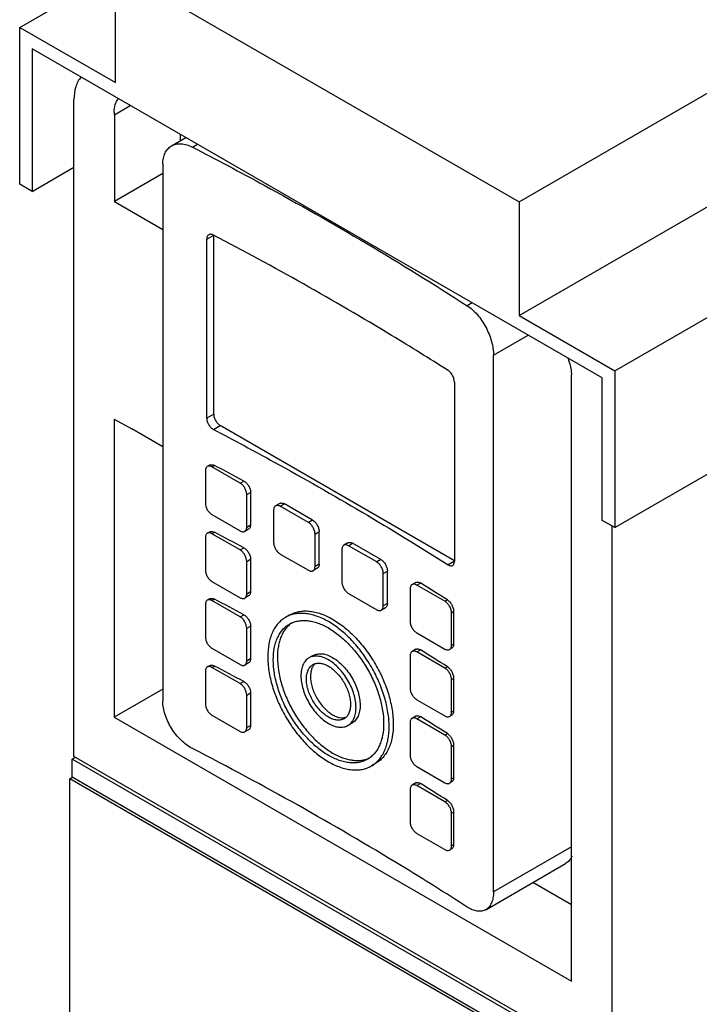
# Model space of a CAD drawing. Header units: millimetres. Extents: x 50 to 286, y 36 to 433.
# Tile 2 of 4: x 50 to 166, y 180 to 348. Entities that reach past the tile are written whole.
import ezdxf

# ---------------------------------------------------------------- set-up
doc = ezdxf.new("R2010")
doc.units = ezdxf.units.MM
doc.header["$LTSCALE"] = 30.483476
doc.layers.get('0').update_dxf_attribs({"linetype": 'CONTINUOUS'})

msp = doc.modelspace()

# ---------------------------------------------------------------- linework, layer by layer
at = {"color": 7, "linetype": 'CONTINUOUS'}
for p, q in [((135.2, 317.05), (238.79, 376.86)), ((135.2, 297.61), (238.79, 357.41)), ((49.84, 346.89), (66.19, 356.33)), ((66.19, 337.45), (66.19, 356.89)), ((66.19, 356.89), (135.2, 317.05)), ((49.84, 320.08), (49.84, 346.89)), ((49.84, 346.89), (66.19, 337.45)), ((151.55, 288.17), (255.14, 347.98)), ((51.96, 343.22), (51.96, 318.85)), ((149.43, 286.94), (51.96, 343.22)), ((59.12, 222.21), (59.12, 334.54)), ((66.02, 331.96), (68.74, 333.53)), ((66.02, 331.96), (66.02, 317.1)), ((77.33, 327.52), (77.33, 328.57)), ((75.79, 326.63), (78.24, 328.04)), ((79.38, 326.41), (80.22, 326.9)), ((74.3, 323.48), (74.3, 231.7)), ((51.96, 318.85), (59.12, 322.98)), ((74.3, 321.88), (66.02, 317.1)), ((51.96, 318.85), (49.84, 320.08)), ((151.55, 261.35), (255.14, 321.16)), ((66.02, 317.1), (74.3, 312.31)), ((135.2, 317.05), (135.2, 297.61)), ((81.8, 310.68), (83, 311.38)), ((81.8, 280.07), (81.8, 310.68)), ((83, 280.76), (83, 311.38)), ((127.18, 299.79), (126.33, 299.3)), ((135.2, 297.61), (151.55, 288.17)), ((130.83, 290.84), (136.75, 294.26)), ((130.83, 199.07), (130.83, 290.84)), ((151.55, 288.17), (151.55, 261.35)), ((124.15, 286.23), (124.15, 255.61)), ((144.15, 183.81), (144.15, 287.45)), ((149.43, 262.58), (149.43, 286.94)), ((66.01, 279.92), (66.01, 228.92)), ((66.01, 279.92), (69.01, 278.24)), ((83, 280.76), (81.8, 280.07)), ((74.3, 275.19), (69.01, 278.24)), ((82.98, 278.14), (84.13, 278.8)), ((124.15, 255.69), (84.13, 278.8)), ((81.58, 271.08), (81.58, 265.53)), ((82.29, 272.03), (81.91, 271.81)), ((82.71, 271.73), (83.13, 271.98)), ((87.52, 268.96), (82.71, 271.73)), ((87.52, 268.96), (88.14, 269.32)), ((88.65, 267), (89.31, 267.38)), ((88.65, 261.45), (88.65, 267)), ((89.31, 267.38), (89.31, 261.83)), ((93.25, 264.35), (93.25, 258.79)), ((94.29, 265.49), (93.58, 265.08)), ((94.38, 265), (95.09, 265.41)), ((99.19, 262.22), (94.38, 265)), ((99.89, 262.63), (95.09, 265.41)), ((82.71, 263.57), (87.52, 260.79)), ((88.97, 261.09), (88.32, 260.71)), ((88.65, 261.45), (89.31, 261.83)), ((99.89, 262.63), (99.19, 262.22)), ((151.55, 261.35), (149.43, 262.58)), ((151.04, 261.65), (151.04, 169.14)), ((81.58, 259.65), (81.58, 254.1)), ((82.29, 260.6), (81.91, 260.38)), ((82.71, 260.3), (83.13, 260.55)), ((87.52, 257.53), (82.71, 260.3)), ((100.32, 260.26), (101.03, 260.67)), ((100.32, 254.71), (100.32, 260.26)), ((101.03, 255.12), (101.03, 260.67)), ((87.52, 257.53), (88.14, 257.88)), ((104.92, 257.61), (104.92, 252.06)), ((105.95, 258.75), (105.25, 258.34)), ((106.05, 258.26), (106.75, 258.67)), ((110.86, 255.49), (106.05, 258.26)), ((111.56, 255.89), (106.75, 258.67)), ((88.65, 255.57), (89.31, 255.95)), ((89.31, 255.95), (89.31, 250.4)), ((94.38, 256.83), (99.19, 254.06)), ((88.65, 250.02), (88.65, 255.57)), ((100.69, 254.39), (99.99, 253.98)), ((101.03, 255.12), (100.32, 254.71)), ((111.56, 255.89), (110.86, 255.49)), ((124.15, 255.61), (123.08, 254.99)), ((111.99, 253.53), (112.69, 253.93)), ((111.99, 247.97), (111.99, 253.53)), ((112.69, 248.38), (112.69, 253.93)), ((82.71, 252.14), (87.52, 249.36)), ((116.58, 250.87), (116.58, 245.32)), ((117.56, 251.98), (116.91, 251.61)), ((117.71, 251.53), (118.33, 251.88)), ((122.52, 248.75), (117.71, 251.53)), ((88.97, 249.66), (88.32, 249.28)), ((88.65, 250.02), (89.31, 250.4)), ((106.05, 250.1), (110.86, 247.32)), ((81.58, 248.22), (81.58, 242.67)), ((82.29, 249.17), (81.91, 248.95)), ((82.71, 248.87), (83.13, 249.12)), ((87.52, 246.1), (82.71, 248.87)), ((112.36, 247.65), (111.66, 247.24)), ((112.69, 248.38), (111.99, 247.97)), ((122.52, 248.75), (122.94, 248.99)), ((87.52, 246.1), (88.14, 246.45)), ((95.99, 246.41), (95.28, 246)), ((123.65, 246.79), (124.02, 247)), ((123.65, 241.24), (123.65, 246.79)), ((124.02, 247), (124.02, 241.45)), ((88.65, 244.14), (89.31, 244.52)), ((88.65, 238.58), (88.65, 244.14)), ((89.31, 244.52), (89.31, 238.96)), ((117.71, 243.36), (122.52, 240.59)), ((123.65, 241.24), (124.02, 241.45)), ((82.71, 240.71), (87.52, 237.93)), ((99.99, 239.47), (99.29, 239.07)), ((116.58, 239.44), (116.58, 233.89)), ((117.56, 240.55), (116.91, 240.17)), ((117.71, 240.1), (118.33, 240.45)), ((122.52, 237.32), (117.71, 240.1)), ((123.7, 240.73), (123.32, 240.51)), ((82.29, 237.74), (81.91, 237.52)), ((82.71, 237.44), (83.13, 237.68)), ((87.52, 234.67), (82.71, 237.44)), ((88.97, 238.23), (88.32, 237.85)), ((88.65, 238.58), (89.31, 238.96)), ((122.52, 237.32), (122.94, 237.56)), ((81.58, 236.79), (81.58, 231.24)), ((87.52, 234.67), (88.14, 235.02)), ((123.65, 235.36), (124.02, 235.57)), ((123.65, 229.81), (123.65, 235.36)), ((124.02, 235.57), (124.02, 230.02)), ((74.3, 233.7), (66.01, 228.92)), ((88.65, 232.71), (89.31, 233.09)), ((88.65, 227.15), (88.65, 232.71)), ((89.31, 233.09), (89.31, 227.53)), ((117.71, 231.93), (122.52, 229.15)), ((82.71, 229.28), (87.52, 226.5)), ((117.56, 229.12), (116.91, 228.74)), ((117.71, 228.66), (118.33, 229.02)), ((123.7, 229.3), (123.32, 229.08)), ((123.65, 229.81), (124.02, 230.02)), ((66.01, 228.92), (144.15, 183.81)), ((88.65, 227.15), (89.31, 227.53)), ((106.65, 227.94), (105.95, 227.53)), ((116.58, 228.01), (116.58, 222.46)), ((122.52, 225.89), (117.71, 228.66)), ((88.97, 226.79), (88.32, 226.42)), ((122.52, 225.89), (122.94, 226.13)), ((123.65, 223.93), (124.02, 224.14)), ((123.65, 218.38), (123.65, 223.93)), ((124.02, 224.14), (124.02, 218.59)), ((58.8, 221.77), (59.34, 222.08)), ((58.8, 218.66), (58.8, 221.77)), ((150.72, 168.7), (58.8, 221.77)), ((151.04, 169.14), (59.12, 222.21)), ((110.66, 221), (109.95, 220.59)), ((117.71, 220.5), (122.52, 217.72)), ((58.38, 218.42), (58.8, 218.66)), ((58.39, 207.3), (58.38, 218.42)), ((150.3, 165.35), (58.38, 218.42)), ((150.72, 165.59), (58.8, 218.66)), ((117.56, 217.69), (116.91, 217.31)), ((117.71, 217.23), (118.33, 217.59)), ((122.52, 214.46), (117.71, 217.23)), ((123.7, 217.86), (123.32, 217.64)), ((123.65, 218.38), (124.02, 218.59)), ((116.58, 216.58), (116.58, 211.03)), ((122.52, 214.46), (122.94, 214.7)), ((123.65, 212.5), (124.02, 212.71)), ((123.65, 206.95), (123.65, 212.5)), ((124.02, 212.71), (124.02, 207.16)), ((117.71, 209.07), (122.52, 206.29)), ((58.39, 89.16), (58.39, 207.3)), ((123.65, 206.95), (124.02, 207.16)), ((123.7, 206.43), (123.32, 206.21)), ((144.15, 206.76), (130.83, 199.07)), ((129.52, 196.02), (143.16, 203.9)), ((144.15, 196.87), (137.57, 200.67))]:
    msp.add_line(p, q, dxfattribs=at)
for centre, radius, start, end in [((72.17, 332.38), 6.17, 180.0376, 183.8804), ((-196.08, -259.33), 600.21, 61.73623, 62.27751), ((-196.08, -270.76), 600.21, 61.73623, 62.27751), ((-161.08, -198.83), 530.3, 57.6158, 58.2037), ((-196.08, -282.2), 600.21, 61.73623, 62.27751), ((-161.08, -210.26), 530.3, 57.6158, 58.2037), ((-196.08, -293.63), 600.21, 61.73623, 62.27751), ((-161.08, -221.69), 530.3, 57.6158, 58.2037), ((-161.08, -233.12), 530.3, 57.6158, 58.2037)]:
    msp.add_arc(centre, radius, start, end, dxfattribs=at)
for points, knots in [([(60.33, 338.41), (59.91, 337.94), (59.27, 336.67), (59.12, 335.28), (59.12, 334.54)], [0, 0, 0, 0, 0.458185, 1, 1, 1, 1]), ([(66, 332.37), (66, 332.82), (66.09, 333.65), (66.47, 334.42), (66.71, 334.71)], [0, 0, 0, 0, 0.540709, 1, 1, 1, 1]), ([(74.3, 323.48), (74.3, 323.82), (74.36, 324.48), (74.64, 325.39), (75.12, 326.13), (75.56, 326.49), (75.79, 326.63)], [0, 0, 0, 0, 0.283618, 0.540575, 0.775926, 1, 1, 1, 1]), ([(75.79, 326.63), (76.03, 326.77), (76.57, 326.97), (77.47, 327.02), (78.43, 326.84), (79.06, 326.57), (79.38, 326.41)], [0, 0, 0, 0, 0.22088, 0.456347, 0.714941, 1, 1, 1, 1]), ([(79.38, 326.41), (83.48, 324.29), (99.44, 315.81), (115.02, 306.6), (126.33, 299.3)], [0, 0, 0, 0, 0.255198, 1, 1, 1, 1]), ([(82.98, 311.37), (82.91, 311.41), (82.76, 311.47), (82.54, 311.52), (82.33, 311.51), (82.2, 311.46), (82.15, 311.43)], [0, 0, 0, 0, 0.286063, 0.545259, 0.780134, 1, 1, 1, 1]), ([(82.15, 311.43), (82.09, 311.39), (81.99, 311.31), (81.88, 311.14), (81.81, 310.92), (81.8, 310.77), (81.8, 310.68)], [0, 0, 0, 0, 0.222588, 0.457337, 0.71514, 1, 1, 1, 1]), ([(123.08, 288.22), (119.88, 290.25), (106.76, 298.38), (93.29, 305.96), (82.98, 311.37)], [0, 0, 0, 0, 0.245578, 1, 1, 1, 1]), ([(126.33, 299.3), (126.64, 299.1), (127.25, 298.63), (128.4, 297.45), (129.6, 295.65), (130.41, 293.64), (130.76, 292.01), (130.83, 291.22), (130.83, 290.84)], [0, 0, 0, 0, 0.112041, 0.233978, 0.496136, 0.760534, 0.884968, 1, 1, 1, 1]), ([(143.51, 290.38), (143.61, 290.14), (143.95, 289.19), (144.15, 288.18), (144.15, 287.45)], [0, 0, 0, 0, 0.26667, 1, 1, 1, 1]), ([(124.15, 286.23), (124.15, 286.42), (124.09, 286.81), (123.86, 287.36), (123.52, 287.86), (123.23, 288.12), (123.08, 288.22)], [0, 0, 0, 0, 0.238851, 0.503153, 0.765725, 1, 1, 1, 1]), ([(81.8, 280.07), (81.8, 279.88), (81.87, 279.49), (82.13, 278.95), (82.5, 278.47), (82.82, 278.23), (82.98, 278.14)], [0, 0, 0, 0, 0.235743, 0.497, 0.759872, 1, 1, 1, 1]), ([(83, 280.76), (83, 280.57), (83.06, 280.18), (83.31, 279.63), (83.66, 279.15), (83.97, 278.89), (84.13, 278.8)], [0, 0, 0, 0, 0.237254, 0.500001, 0.762748, 1, 1, 1, 1]), ([(82.98, 278.14), (86.46, 276.31), (100.06, 269), (113.36, 261.16), (123.08, 254.99)], [0, 0, 0, 0, 0.254437, 1, 1, 1, 1]), ([(81.91, 271.81), (81.86, 271.78), (81.76, 271.7), (81.66, 271.53), (81.59, 271.32), (81.58, 271.16), (81.58, 271.08)], [0, 0, 0, 0, 0.217756, 0.450928, 0.710507, 1, 1, 1, 1]), ([(82.71, 271.73), (82.64, 271.77), (82.5, 271.84), (82.29, 271.89), (82.09, 271.89), (81.96, 271.84), (81.91, 271.81)], [0, 0, 0, 0, 0.289486, 0.549064, 0.782243, 1, 1, 1, 1]), ([(82.29, 272.03), (82.35, 272.07), (82.48, 272.11), (82.69, 272.12), (82.91, 272.08), (83.06, 272.02), (83.13, 271.98)], [0, 0, 0, 0, 0.219897, 0.454781, 0.713948, 1, 1, 1, 1]), ([(88.65, 267), (88.65, 267.18), (88.58, 267.58), (88.34, 268.12), (87.99, 268.61), (87.68, 268.87), (87.52, 268.96)], [0, 0, 0, 0, 0.237277, 0.499998, 0.762725, 1, 1, 1, 1]), ([(88.14, 269.32), (88.31, 269.23), (88.62, 268.98), (88.99, 268.5), (89.24, 267.95), (89.31, 267.56), (89.31, 267.38)], [0, 0, 0, 0, 0.239387, 0.502138, 0.763756, 1, 1, 1, 1]), ([(81.58, 265.53), (81.58, 265.34), (81.65, 264.95), (81.89, 264.4), (82.25, 263.92), (82.55, 263.66), (82.71, 263.57)], [0, 0, 0, 0, 0.237277, 0.499998, 0.762725, 1, 1, 1, 1]), ([(93.58, 265.08), (93.55, 265.06), (93.5, 265.03), (93.41, 264.94), (93.32, 264.79), (93.26, 264.58), (93.25, 264.43), (93.25, 264.35)], [0, 0, 0, 0, 0.108166, 0.218372, 0.451398, 0.710538, 1, 1, 1, 1]), ([(94.38, 265), (94.31, 265.04), (94.17, 265.1), (93.96, 265.16), (93.78, 265.15), (93.66, 265.12), (93.61, 265.09), (93.58, 265.08)], [0, 0, 0, 0, 0.289487, 0.548583, 0.781624, 0.891833, 1, 1, 1, 1]), ([(94.29, 265.49), (94.31, 265.5), (94.37, 265.53), (94.49, 265.56), (94.66, 265.57), (94.88, 265.51), (95.02, 265.45), (95.09, 265.41)], [0, 0, 0, 0, 0.108167, 0.218376, 0.451417, 0.710513, 1, 1, 1, 1]), ([(88.32, 260.71), (88.37, 260.74), (88.47, 260.83), (88.58, 261), (88.64, 261.21), (88.65, 261.37), (88.65, 261.45)], [0, 0, 0, 0, 0.217756, 0.450928, 0.710507, 1, 1, 1, 1]), ([(89.31, 261.83), (89.31, 261.75), (89.3, 261.59), (89.23, 261.38), (89.12, 261.2), (89.02, 261.12), (88.97, 261.09)], [0, 0, 0, 0, 0.286282, 0.544566, 0.778823, 1, 1, 1, 1]), ([(100.32, 260.26), (100.32, 260.35), (100.3, 260.54), (100.24, 260.82), (100.13, 261.1), (99.99, 261.38), (99.82, 261.64), (99.63, 261.87), (99.42, 262.07), (99.27, 262.18), (99.19, 262.22)], [0, 0, 0, 0, 0.114192, 0.23734, 0.366982, 0.5, 0.633017, 0.762664, 0.885798, 1, 1, 1, 1]), ([(99.89, 262.63), (99.97, 262.59), (100.13, 262.48), (100.34, 262.28), (100.53, 262.05), (100.7, 261.79), (100.84, 261.51), (100.94, 261.23), (101.01, 260.95), (101.03, 260.76), (101.03, 260.67)], [0, 0, 0, 0, 0.114202, 0.237336, 0.366983, 0.5, 0.633018, 0.76266, 0.885808, 1, 1, 1, 1]), ([(81.91, 260.38), (81.86, 260.35), (81.76, 260.27), (81.66, 260.1), (81.59, 259.89), (81.58, 259.73), (81.58, 259.65)], [0, 0, 0, 0, 0.217756, 0.450928, 0.710507, 1, 1, 1, 1]), ([(82.71, 260.3), (82.64, 260.34), (82.5, 260.41), (82.29, 260.46), (82.09, 260.46), (81.96, 260.41), (81.91, 260.38)], [0, 0, 0, 0, 0.289486, 0.549064, 0.782243, 1, 1, 1, 1]), ([(82.29, 260.6), (82.35, 260.64), (82.48, 260.68), (82.69, 260.69), (82.91, 260.65), (83.06, 260.58), (83.13, 260.55)], [0, 0, 0, 0, 0.219897, 0.454781, 0.713948, 1, 1, 1, 1]), ([(87.52, 260.79), (87.59, 260.75), (87.73, 260.69), (87.95, 260.63), (88.15, 260.64), (88.27, 260.68), (88.32, 260.71)], [0, 0, 0, 0, 0.289486, 0.549064, 0.782243, 1, 1, 1, 1]), ([(88.14, 257.88), (88.31, 257.8), (88.62, 257.55), (88.99, 257.07), (89.24, 256.52), (89.31, 256.13), (89.31, 255.95)], [0, 0, 0, 0, 0.239387, 0.502138, 0.763756, 1, 1, 1, 1]), ([(93.25, 258.79), (93.25, 258.7), (93.26, 258.52), (93.33, 258.24), (93.43, 257.95), (93.57, 257.67), (93.74, 257.41), (93.94, 257.18), (94.15, 256.99), (94.3, 256.88), (94.38, 256.83)], [0, 0, 0, 0, 0.114192, 0.23734, 0.366982, 0.5, 0.633017, 0.762664, 0.885798, 1, 1, 1, 1]), ([(105.25, 258.34), (105.22, 258.33), (105.17, 258.29), (105.08, 258.2), (104.99, 258.06), (104.93, 257.84), (104.92, 257.69), (104.92, 257.61)], [0, 0, 0, 0, 0.108164, 0.218367, 0.451374, 0.710413, 1, 1, 1, 1]), ([(106.05, 258.26), (105.98, 258.3), (105.84, 258.37), (105.62, 258.42), (105.45, 258.42), (105.33, 258.38), (105.27, 258.36), (105.25, 258.34)], [0, 0, 0, 0, 0.289586, 0.548624, 0.781632, 0.891836, 1, 1, 1, 1]), ([(105.95, 258.75), (105.98, 258.76), (106.04, 258.79), (106.16, 258.82), (106.33, 258.83), (106.54, 258.78), (106.68, 258.71), (106.75, 258.67)], [0, 0, 0, 0, 0.108164, 0.218368, 0.451376, 0.710414, 1, 1, 1, 1]), ([(88.65, 255.57), (88.65, 255.75), (88.58, 256.14), (88.34, 256.69), (87.99, 257.18), (87.68, 257.43), (87.52, 257.53)], [0, 0, 0, 0, 0.237277, 0.499998, 0.762725, 1, 1, 1, 1]), ([(99.99, 253.98), (100.01, 253.99), (100.06, 254.03), (100.15, 254.12), (100.24, 254.26), (100.31, 254.48), (100.32, 254.63), (100.32, 254.71)], [0, 0, 0, 0, 0.108166, 0.218372, 0.451398, 0.710538, 1, 1, 1, 1]), ([(101.03, 255.12), (101.03, 255.04), (101.01, 254.88), (100.95, 254.67), (100.86, 254.53), (100.77, 254.44), (100.72, 254.4), (100.69, 254.39)], [0, 0, 0, 0, 0.289462, 0.548602, 0.781628, 0.891834, 1, 1, 1, 1]), ([(111.99, 253.53), (111.99, 253.62), (111.97, 253.8), (111.9, 254.08), (111.8, 254.37), (111.66, 254.64), (111.49, 254.9), (111.3, 255.14), (111.09, 255.33), (110.93, 255.44), (110.86, 255.49)], [0, 0, 0, 0, 0.11416, 0.237328, 0.366979, 0.500001, 0.633023, 0.762674, 0.885841, 1, 1, 1, 1]), ([(111.56, 255.89), (111.64, 255.85), (111.79, 255.74), (112, 255.55), (112.2, 255.31), (112.37, 255.05), (112.51, 254.78), (112.61, 254.49), (112.68, 254.21), (112.69, 254.02), (112.69, 253.93)], [0, 0, 0, 0, 0.114159, 0.237326, 0.366977, 0.499999, 0.633021, 0.762672, 0.88584, 1, 1, 1, 1]), ([(123.08, 254.99), (123.14, 254.95), (123.28, 254.88), (123.48, 254.82), (123.67, 254.82), (123.79, 254.86), (123.84, 254.89)], [0, 0, 0, 0, 0.293407, 0.553433, 0.784645, 1, 1, 1, 1]), ([(123.84, 254.89), (123.89, 254.92), (123.98, 255), (124.08, 255.17), (124.14, 255.38), (124.15, 255.53), (124.15, 255.61)], [0, 0, 0, 0, 0.212586, 0.444044, 0.705509, 1, 1, 1, 1]), ([(81.58, 254.1), (81.58, 253.91), (81.65, 253.52), (81.89, 252.97), (82.25, 252.49), (82.55, 252.23), (82.71, 252.14)], [0, 0, 0, 0, 0.237277, 0.499998, 0.762725, 1, 1, 1, 1]), ([(99.19, 254.06), (99.26, 254.02), (99.4, 253.95), (99.61, 253.9), (99.78, 253.9), (99.91, 253.94), (99.96, 253.96), (99.99, 253.98)], [0, 0, 0, 0, 0.289487, 0.548583, 0.781624, 0.891833, 1, 1, 1, 1]), ([(104.92, 252.06), (104.92, 251.97), (104.93, 251.78), (105, 251.5), (105.1, 251.22), (105.24, 250.94), (105.41, 250.68), (105.61, 250.45), (105.82, 250.25), (105.97, 250.14), (106.05, 250.1)], [0, 0, 0, 0, 0.114192, 0.23734, 0.366982, 0.5, 0.633017, 0.762664, 0.885798, 1, 1, 1, 1]), ([(116.91, 251.61), (116.86, 251.57), (116.76, 251.49), (116.66, 251.32), (116.6, 251.11), (116.58, 250.95), (116.58, 250.87)], [0, 0, 0, 0, 0.217748, 0.450886, 0.710462, 1, 1, 1, 1]), ([(117.71, 251.53), (117.64, 251.57), (117.5, 251.63), (117.29, 251.69), (117.09, 251.68), (116.97, 251.64), (116.91, 251.61)], [0, 0, 0, 0, 0.289539, 0.549113, 0.782252, 1, 1, 1, 1]), ([(117.56, 251.98), (117.61, 252.01), (117.73, 252.05), (117.92, 252.05), (118.13, 251.99), (118.27, 251.93), (118.33, 251.88)], [0, 0, 0, 0, 0.216241, 0.448059, 0.707914, 1, 1, 1, 1]), ([(82.29, 249.17), (82.35, 249.2), (82.48, 249.25), (82.69, 249.26), (82.91, 249.22), (83.06, 249.15), (83.13, 249.11)], [0, 0, 0, 0, 0.219897, 0.454781, 0.713948, 1, 1, 1, 1]), ([(87.52, 249.36), (87.59, 249.32), (87.73, 249.26), (87.95, 249.2), (88.15, 249.21), (88.27, 249.25), (88.32, 249.28)], [0, 0, 0, 0, 0.289486, 0.549064, 0.782243, 1, 1, 1, 1]), ([(88.32, 249.28), (88.37, 249.31), (88.47, 249.4), (88.58, 249.57), (88.64, 249.78), (88.65, 249.93), (88.65, 250.02)], [0, 0, 0, 0, 0.217756, 0.450928, 0.710507, 1, 1, 1, 1]), ([(89.31, 250.4), (89.31, 250.31), (89.3, 250.16), (89.23, 249.95), (89.12, 249.77), (89.02, 249.69), (88.97, 249.66)], [0, 0, 0, 0, 0.286282, 0.544566, 0.778823, 1, 1, 1, 1]), ([(81.91, 248.95), (81.86, 248.92), (81.76, 248.84), (81.66, 248.67), (81.59, 248.45), (81.58, 248.3), (81.58, 248.22)], [0, 0, 0, 0, 0.217756, 0.450928, 0.710507, 1, 1, 1, 1]), ([(82.71, 248.87), (82.64, 248.91), (82.5, 248.98), (82.29, 249.03), (82.09, 249.03), (81.96, 248.98), (81.91, 248.95)], [0, 0, 0, 0, 0.289486, 0.549064, 0.782243, 1, 1, 1, 1]), ([(111.66, 247.24), (111.68, 247.26), (111.73, 247.29), (111.82, 247.38), (111.91, 247.53), (111.97, 247.74), (111.99, 247.89), (111.99, 247.97)], [0, 0, 0, 0, 0.108166, 0.218372, 0.451398, 0.710538, 1, 1, 1, 1]), ([(112.69, 248.38), (112.69, 248.3), (112.68, 248.15), (112.62, 247.94), (112.53, 247.79), (112.44, 247.7), (112.39, 247.67), (112.36, 247.65)], [0, 0, 0, 0, 0.289462, 0.548602, 0.781628, 0.891834, 1, 1, 1, 1]), ([(123.65, 246.79), (123.65, 246.98), (123.58, 247.37), (123.34, 247.92), (122.99, 248.4), (122.68, 248.66), (122.52, 248.75)], [0, 0, 0, 0, 0.237277, 0.499998, 0.762725, 1, 1, 1, 1]), ([(122.94, 248.99), (123.1, 248.9), (123.39, 248.63), (123.72, 248.14), (123.95, 247.58), (124.02, 247.19), (124.02, 247)], [0, 0, 0, 0, 0.234382, 0.496891, 0.761135, 1, 1, 1, 1]), ([(88.65, 244.14), (88.65, 244.32), (88.58, 244.71), (88.34, 245.26), (87.99, 245.75), (87.68, 246), (87.52, 246.1)], [0, 0, 0, 0, 0.237277, 0.499998, 0.762725, 1, 1, 1, 1]), ([(88.14, 246.45), (88.31, 246.36), (88.62, 246.12), (88.99, 245.64), (89.24, 245.09), (89.31, 244.7), (89.31, 244.52)], [0, 0, 0, 0, 0.239387, 0.502138, 0.763756, 1, 1, 1, 1]), ([(95.28, 246), (95.04, 245.86), (94.58, 245.54), (93.97, 244.94), (93.44, 244.23), (93.01, 243.41), (92.67, 242.49), (92.33, 241.12), (92.24, 240.03), (92.24, 239.29)], [0, 0, 0, 0, 0.108048, 0.218132, 0.332106, 0.451503, 0.577465, 0.710723, 1, 1, 1, 1]), ([(102.62, 245.28), (101.97, 245.65), (100.98, 246.12), (99.63, 246.51), (98.67, 246.68), (97.74, 246.71), (96.86, 246.61), (96.03, 246.38), (95.52, 246.14), (95.28, 246)], [0, 0, 0, 0, 0.289276, 0.422534, 0.548496, 0.667893, 0.781867, 0.891952, 1, 1, 1, 1]), ([(95.99, 246.41), (96.23, 246.55), (96.74, 246.79), (97.57, 247.02), (98.45, 247.12), (99.37, 247.08), (100.34, 246.92), (101.69, 246.53), (102.68, 246.06), (103.32, 245.68)], [0, 0, 0, 0, 0.108048, 0.218133, 0.332107, 0.451504, 0.577466, 0.710724, 1, 1, 1, 1]), ([(110.86, 247.32), (110.93, 247.28), (111.07, 247.21), (111.28, 247.16), (111.45, 247.17), (111.57, 247.2), (111.63, 247.23), (111.66, 247.24)], [0, 0, 0, 0, 0.289487, 0.548583, 0.781624, 0.891833, 1, 1, 1, 1]), ([(93.19, 238.74), (93.19, 239.42), (93.26, 240.41), (93.57, 241.66), (93.88, 242.49), (94.28, 243.23), (94.75, 243.88), (95.31, 244.43), (95.73, 244.72), (95.95, 244.85)], [0, 0, 0, 0, 0.289277, 0.422535, 0.548497, 0.667894, 0.781868, 0.891952, 1, 1, 1, 1]), ([(96.31, 245.04), (96.12, 244.9), (95.74, 244.59), (95.26, 244.04), (94.84, 243.4), (94.5, 242.68), (94.23, 241.89), (93.96, 240.71), (93.89, 239.78), (93.89, 239.15)], [0, 0, 0, 0, 0.107747, 0.218218, 0.332896, 0.45298, 0.579345, 0.71254, 1, 1, 1, 1]), ([(95.95, 244.85), (96.17, 244.98), (96.63, 245.19), (97.38, 245.4), (98.18, 245.49), (99.03, 245.46), (99.9, 245.31), (101.13, 244.95), (102.03, 244.53), (102.62, 244.19)], [0, 0, 0, 0, 0.108048, 0.218133, 0.332107, 0.451504, 0.577466, 0.710724, 1, 1, 1, 1]), ([(112.99, 227.31), (112.99, 228.13), (112.84, 229.83), (112.24, 232.41), (111.28, 235.02), (110, 237.56), (108.44, 239.94), (106.66, 242.08), (104.73, 243.88), (103.33, 244.87), (102.62, 245.28)], [0, 0, 0, 0, 0.114157, 0.237327, 0.366977, 0.500001, 0.633025, 0.762675, 0.885843, 1, 1, 1, 1]), ([(102.62, 244.19), (103.26, 243.82), (104.54, 242.92), (106.29, 241.28), (107.91, 239.34), (109.33, 237.17), (110.5, 234.86), (111.37, 232.49), (111.91, 230.15), (112.05, 228.6), (112.05, 227.85)], [0, 0, 0, 0, 0.114157, 0.237325, 0.366975, 0.499999, 0.633023, 0.762673, 0.885843, 1, 1, 1, 1]), ([(103.32, 245.68), (104.03, 245.27), (105.44, 244.29), (107.37, 242.49), (109.15, 240.35), (110.71, 237.97), (111.99, 235.43), (112.95, 232.82), (113.55, 230.24), (113.7, 228.54), (113.7, 227.72)], [0, 0, 0, 0, 0.114157, 0.237325, 0.366975, 0.499999, 0.633023, 0.762673, 0.885843, 1, 1, 1, 1]), ([(116.58, 245.32), (116.58, 245.14), (116.65, 244.74), (116.89, 244.19), (117.25, 243.71), (117.55, 243.45), (117.71, 243.36)], [0, 0, 0, 0, 0.237277, 0.499998, 0.762725, 1, 1, 1, 1]), ([(81.58, 242.67), (81.58, 242.48), (81.65, 242.09), (81.89, 241.54), (82.25, 241.06), (82.55, 240.8), (82.71, 240.71)], [0, 0, 0, 0, 0.237277, 0.499998, 0.762725, 1, 1, 1, 1]), ([(123.32, 240.51), (123.38, 240.54), (123.47, 240.62), (123.58, 240.79), (123.64, 241), (123.65, 241.16), (123.65, 241.24)], [0, 0, 0, 0, 0.217756, 0.450928, 0.710507, 1, 1, 1, 1]), ([(124.02, 241.45), (124.02, 241.37), (124.01, 241.22), (123.95, 241.01), (123.85, 240.84), (123.76, 240.76), (123.7, 240.73)], [0, 0, 0, 0, 0.294488, 0.556012, 0.787457, 1, 1, 1, 1]), ([(92.24, 239.29), (92.24, 238.47), (92.39, 236.76), (92.99, 234.19), (93.95, 231.58), (95.24, 229.04), (96.8, 226.65), (98.57, 224.52), (100.5, 222.71), (101.91, 221.73), (102.62, 221.32)], [0, 0, 0, 0, 0.114157, 0.237327, 0.366977, 0.500001, 0.633025, 0.762675, 0.885843, 1, 1, 1, 1]), ([(93.89, 239.15), (93.89, 238.41), (94.03, 236.85), (94.57, 234.51), (95.45, 232.14), (96.61, 229.83), (98.03, 227.66), (99.65, 225.72), (101.4, 224.08), (102.68, 223.19), (103.32, 222.81)], [0, 0, 0, 0, 0.114157, 0.237327, 0.366977, 0.500001, 0.633025, 0.762675, 0.885843, 1, 1, 1, 1]), ([(102.62, 238.74), (102.32, 238.91), (101.88, 239.12), (101.26, 239.3), (100.82, 239.37), (100.4, 239.39), (100, 239.34), (99.63, 239.24), (99.4, 239.13), (99.29, 239.07)], [0, 0, 0, 0, 0.289276, 0.422534, 0.548496, 0.667893, 0.781867, 0.891952, 1, 1, 1, 1]), ([(99.99, 239.47), (100.1, 239.54), (100.33, 239.65), (100.71, 239.75), (101.11, 239.79), (101.53, 239.78), (101.97, 239.71), (102.58, 239.53), (103.03, 239.31), (103.32, 239.14)], [0, 0, 0, 0, 0.108048, 0.218133, 0.332107, 0.451504, 0.577466, 0.710724, 1, 1, 1, 1]), ([(103.32, 239.14), (103.65, 238.96), (104.28, 238.51), (105.16, 237.69), (105.97, 236.72), (106.68, 235.64), (107.26, 234.49), (107.69, 233.3), (107.97, 232.13), (108.03, 231.36), (108.03, 230.99)], [0, 0, 0, 0, 0.114157, 0.237325, 0.366975, 0.499999, 0.633023, 0.762673, 0.885843, 1, 1, 1, 1]), ([(116.91, 240.17), (116.86, 240.14), (116.76, 240.06), (116.66, 239.89), (116.6, 239.68), (116.58, 239.52), (116.58, 239.44)], [0, 0, 0, 0, 0.217756, 0.450928, 0.710507, 1, 1, 1, 1]), ([(117.71, 240.1), (117.64, 240.14), (117.5, 240.2), (117.29, 240.25), (117.09, 240.25), (116.97, 240.2), (116.91, 240.17)], [0, 0, 0, 0, 0.289486, 0.549064, 0.782243, 1, 1, 1, 1]), ([(117.56, 240.55), (117.61, 240.58), (117.73, 240.62), (117.92, 240.62), (118.13, 240.56), (118.27, 240.49), (118.33, 240.45)], [0, 0, 0, 0, 0.216239, 0.448061, 0.707923, 1, 1, 1, 1]), ([(122.52, 240.59), (122.59, 240.54), (122.73, 240.48), (122.95, 240.43), (123.15, 240.43), (123.27, 240.48), (123.32, 240.51)], [0, 0, 0, 0, 0.289486, 0.549064, 0.782243, 1, 1, 1, 1]), ([(81.91, 237.52), (81.86, 237.49), (81.76, 237.41), (81.66, 237.23), (81.59, 237.02), (81.58, 236.87), (81.58, 236.79)], [0, 0, 0, 0, 0.217756, 0.450928, 0.710507, 1, 1, 1, 1]), ([(82.71, 237.44), (82.64, 237.48), (82.5, 237.55), (82.29, 237.6), (82.09, 237.59), (81.96, 237.55), (81.91, 237.52)], [0, 0, 0, 0, 0.289486, 0.549064, 0.782243, 1, 1, 1, 1]), ([(82.29, 237.74), (82.35, 237.77), (82.48, 237.82), (82.69, 237.83), (82.91, 237.79), (83.06, 237.72), (83.13, 237.68)], [0, 0, 0, 0, 0.219897, 0.454781, 0.713948, 1, 1, 1, 1]), ([(87.52, 237.93), (87.59, 237.89), (87.73, 237.82), (87.95, 237.77), (88.15, 237.78), (88.27, 237.82), (88.32, 237.85)], [0, 0, 0, 0, 0.289486, 0.549064, 0.782243, 1, 1, 1, 1]), ([(88.32, 237.85), (88.37, 237.88), (88.47, 237.97), (88.58, 238.14), (88.64, 238.35), (88.65, 238.5), (88.65, 238.58)], [0, 0, 0, 0, 0.217756, 0.450928, 0.710507, 1, 1, 1, 1]), ([(89.31, 238.96), (89.31, 238.88), (89.3, 238.73), (89.23, 238.51), (89.12, 238.34), (89.02, 238.26), (88.97, 238.23)], [0, 0, 0, 0, 0.286282, 0.544566, 0.778823, 1, 1, 1, 1]), ([(102.62, 222.41), (101.97, 222.78), (100.7, 223.67), (98.94, 225.32), (97.32, 227.26), (95.91, 229.42), (94.74, 231.73), (93.87, 234.11), (93.32, 236.45), (93.19, 238), (93.19, 238.74)], [0, 0, 0, 0, 0.114157, 0.237325, 0.366975, 0.499999, 0.633023, 0.762673, 0.885843, 1, 1, 1, 1]), ([(99.29, 239.07), (99.18, 239), (98.97, 238.86), (98.69, 238.58), (98.45, 238.26), (98.25, 237.89), (98.1, 237.47), (97.95, 236.85), (97.91, 236.35), (97.91, 236.02)], [0, 0, 0, 0, 0.108048, 0.218132, 0.332106, 0.451503, 0.577465, 0.710723, 1, 1, 1, 1]), ([(98.84, 235.48), (98.84, 235.75), (98.87, 236.15), (99, 236.64), (99.12, 236.98), (99.28, 237.27), (99.47, 237.53), (99.69, 237.75), (99.86, 237.87), (99.95, 237.92)], [0, 0, 0, 0, 0.289279, 0.422537, 0.548496, 0.667894, 0.781868, 0.891953, 1, 1, 1, 1]), ([(100.32, 238.08), (100.26, 238.02), (100.14, 237.9), (99.93, 237.6), (99.72, 237.16), (99.58, 236.55), (99.55, 236.11), (99.55, 235.89)], [0, 0, 0, 0, 0.108077, 0.219561, 0.456176, 0.71565, 1, 1, 1, 1]), ([(99.95, 237.92), (100.04, 237.97), (100.22, 238.06), (100.52, 238.14), (100.84, 238.18), (101.18, 238.17), (101.53, 238.11), (102.02, 237.96), (102.38, 237.79), (102.62, 237.66)], [0, 0, 0, 0, 0.108048, 0.218133, 0.332107, 0.451505, 0.577465, 0.710722, 1, 1, 1, 1]), ([(107.33, 230.58), (107.33, 230.95), (107.26, 231.73), (106.99, 232.89), (106.55, 234.08), (105.97, 235.23), (105.26, 236.31), (104.45, 237.28), (103.58, 238.1), (102.94, 238.55), (102.62, 238.74)], [0, 0, 0, 0, 0.114157, 0.237327, 0.366977, 0.500001, 0.633025, 0.762675, 0.885843, 1, 1, 1, 1]), ([(102.62, 237.66), (102.88, 237.51), (103.39, 237.15), (104.09, 236.49), (104.74, 235.72), (105.3, 234.85), (105.77, 233.92), (106.12, 232.97), (106.34, 232.04), (106.39, 231.42), (106.39, 231.12)], [0, 0, 0, 0, 0.114157, 0.237325, 0.366975, 0.499999, 0.633023, 0.762673, 0.885842, 1, 1, 1, 1]), ([(122.94, 237.56), (123.1, 237.46), (123.39, 237.2), (123.72, 236.7), (123.95, 236.15), (124.02, 235.76), (124.02, 235.57)], [0, 0, 0, 0, 0.234382, 0.496891, 0.761135, 1, 1, 1, 1]), ([(97.91, 236.02), (97.91, 235.64), (97.98, 234.87), (98.25, 233.7), (98.68, 232.52), (99.27, 231.36), (99.97, 230.28), (100.78, 229.31), (101.66, 228.49), (102.29, 228.04), (102.62, 227.86)], [0, 0, 0, 0, 0.114157, 0.237327, 0.366977, 0.500001, 0.633025, 0.762675, 0.885843, 1, 1, 1, 1]), ([(99.55, 235.89), (99.55, 235.59), (99.6, 234.97), (99.82, 234.03), (100.17, 233.08), (100.64, 232.15), (101.21, 231.29), (101.85, 230.51), (102.56, 229.85), (103.07, 229.5), (103.32, 229.35)], [0, 0, 0, 0, 0.114158, 0.237327, 0.366977, 0.500001, 0.633025, 0.762675, 0.885843, 1, 1, 1, 1]), ([(123.65, 235.36), (123.65, 235.55), (123.58, 235.94), (123.34, 236.49), (122.99, 236.97), (122.68, 237.23), (122.52, 237.32)], [0, 0, 0, 0, 0.237277, 0.499998, 0.762725, 1, 1, 1, 1]), ([(88.65, 232.71), (88.65, 232.89), (88.58, 233.28), (88.34, 233.83), (87.99, 234.32), (87.68, 234.57), (87.52, 234.67)], [0, 0, 0, 0, 0.237277, 0.499998, 0.762725, 1, 1, 1, 1]), ([(88.14, 235.02), (88.31, 234.93), (88.62, 234.69), (88.99, 234.21), (89.24, 233.66), (89.31, 233.27), (89.31, 233.09)], [0, 0, 0, 0, 0.239387, 0.502138, 0.763756, 1, 1, 1, 1]), ([(102.62, 228.94), (102.36, 229.09), (101.85, 229.45), (101.15, 230.1), (100.5, 230.88), (99.93, 231.75), (99.46, 232.67), (99.11, 233.62), (98.9, 234.56), (98.84, 235.18), (98.84, 235.48)], [0, 0, 0, 0, 0.114157, 0.237325, 0.366975, 0.499999, 0.633023, 0.762673, 0.885842, 1, 1, 1, 1]), ([(116.58, 233.89), (116.58, 233.7), (116.65, 233.31), (116.89, 232.76), (117.25, 232.28), (117.55, 232.02), (117.71, 231.93)], [0, 0, 0, 0, 0.237277, 0.499998, 0.762725, 1, 1, 1, 1]), ([(79.38, 223.58), (78.67, 223.95), (77.31, 224.98), (75.71, 226.98), (74.61, 229.27), (74.3, 230.92), (74.3, 231.7)], [0, 0, 0, 0, 0.240679, 0.503683, 0.764612, 1, 1, 1, 1]), ([(81.58, 231.24), (81.58, 231.05), (81.65, 230.66), (81.89, 230.11), (82.25, 229.62), (82.55, 229.37), (82.71, 229.28)], [0, 0, 0, 0, 0.237277, 0.499998, 0.762725, 1, 1, 1, 1]), ([(106.39, 231.12), (106.39, 230.85), (106.36, 230.45), (106.24, 229.95), (106.11, 229.62), (105.96, 229.32), (105.76, 229.06), (105.54, 228.84), (105.37, 228.72), (105.29, 228.67)], [0, 0, 0, 0, 0.289279, 0.422537, 0.548496, 0.667894, 0.781868, 0.891953, 1, 1, 1, 1]), ([(108.03, 230.99), (108.03, 230.65), (108, 230.15), (107.84, 229.53), (107.69, 229.12), (107.49, 228.74), (107.25, 228.42), (106.97, 228.15), (106.76, 228), (106.65, 227.94)], [0, 0, 0, 0, 0.289277, 0.422535, 0.548497, 0.667894, 0.781868, 0.891952, 1, 1, 1, 1]), ([(103.32, 229.35), (103.52, 229.23), (103.91, 229.04), (104.51, 228.86), (105, 228.82), (105.36, 228.85), (105.53, 228.89), (105.61, 228.92)], [0, 0, 0, 0, 0.284349, 0.543823, 0.780438, 0.891923, 1, 1, 1, 1]), ([(105.95, 227.53), (106.06, 227.59), (106.27, 227.74), (106.54, 228.01), (106.78, 228.34), (106.98, 228.71), (107.14, 229.12), (107.29, 229.75), (107.33, 230.24), (107.33, 230.58)], [0, 0, 0, 0, 0.108048, 0.218132, 0.332106, 0.451503, 0.577465, 0.710723, 1, 1, 1, 1]), ([(117.56, 229.12), (117.61, 229.15), (117.73, 229.19), (117.92, 229.19), (118.13, 229.13), (118.27, 229.06), (118.33, 229.02)], [0, 0, 0, 0, 0.216239, 0.448061, 0.707923, 1, 1, 1, 1]), ([(122.52, 229.15), (122.59, 229.11), (122.73, 229.05), (122.95, 229), (123.15, 229), (123.27, 229.04), (123.32, 229.08)], [0, 0, 0, 0, 0.289486, 0.549064, 0.782243, 1, 1, 1, 1]), ([(123.32, 229.08), (123.38, 229.11), (123.47, 229.19), (123.58, 229.36), (123.64, 229.57), (123.65, 229.73), (123.65, 229.81)], [0, 0, 0, 0, 0.217756, 0.450928, 0.710507, 1, 1, 1, 1]), ([(124.02, 230.02), (124.02, 229.94), (124.01, 229.79), (123.95, 229.58), (123.85, 229.41), (123.76, 229.33), (123.7, 229.3)], [0, 0, 0, 0, 0.294488, 0.556012, 0.787457, 1, 1, 1, 1]), ([(89.31, 227.53), (89.31, 227.45), (89.3, 227.3), (89.23, 227.08), (89.12, 226.91), (89.02, 226.83), (88.97, 226.79)], [0, 0, 0, 0, 0.286282, 0.544566, 0.778823, 1, 1, 1, 1]), ([(105.29, 228.67), (105.2, 228.62), (105.01, 228.54), (104.71, 228.45), (104.39, 228.42), (104.06, 228.43), (103.7, 228.49), (103.21, 228.63), (102.85, 228.8), (102.62, 228.94)], [0, 0, 0, 0, 0.108048, 0.218133, 0.332107, 0.451505, 0.577465, 0.710722, 1, 1, 1, 1]), ([(102.62, 227.86), (102.91, 227.69), (103.36, 227.48), (103.97, 227.3), (104.41, 227.22), (104.83, 227.21), (105.23, 227.25), (105.61, 227.36), (105.84, 227.47), (105.95, 227.53)], [0, 0, 0, 0, 0.289276, 0.422534, 0.548496, 0.667893, 0.781867, 0.891952, 1, 1, 1, 1]), ([(112.05, 227.85), (112.05, 227.18), (111.97, 226.18), (111.67, 224.94), (111.35, 224.11), (110.96, 223.36), (110.48, 222.71), (109.93, 222.17), (109.51, 221.87), (109.29, 221.75)], [0, 0, 0, 0, 0.289277, 0.422535, 0.548497, 0.667894, 0.781868, 0.891952, 1, 1, 1, 1]), ([(109.95, 220.59), (110.19, 220.73), (110.66, 221.05), (111.27, 221.66), (111.79, 222.37), (112.23, 223.19), (112.57, 224.1), (112.9, 225.47), (112.99, 226.56), (112.99, 227.31)], [0, 0, 0, 0, 0.108048, 0.218132, 0.332106, 0.451503, 0.577465, 0.710723, 1, 1, 1, 1]), ([(113.7, 227.72), (113.7, 226.97), (113.61, 225.88), (113.28, 224.51), (112.93, 223.6), (112.5, 222.78), (111.97, 222.06), (111.36, 221.46), (110.9, 221.14), (110.66, 221)], [0, 0, 0, 0, 0.289277, 0.422535, 0.548497, 0.667894, 0.781868, 0.891952, 1, 1, 1, 1]), ([(116.91, 228.74), (116.86, 228.71), (116.76, 228.63), (116.66, 228.46), (116.6, 228.25), (116.58, 228.09), (116.58, 228.01)], [0, 0, 0, 0, 0.217756, 0.450928, 0.710507, 1, 1, 1, 1]), ([(117.71, 228.66), (117.64, 228.7), (117.5, 228.77), (117.29, 228.82), (117.09, 228.82), (116.97, 228.77), (116.91, 228.74)], [0, 0, 0, 0, 0.289486, 0.549064, 0.782243, 1, 1, 1, 1]), ([(87.52, 226.5), (87.59, 226.46), (87.73, 226.39), (87.95, 226.34), (88.15, 226.35), (88.27, 226.39), (88.32, 226.42)], [0, 0, 0, 0, 0.289486, 0.549064, 0.782243, 1, 1, 1, 1]), ([(88.32, 226.42), (88.37, 226.45), (88.47, 226.53), (88.58, 226.71), (88.64, 226.92), (88.65, 227.07), (88.65, 227.15)], [0, 0, 0, 0, 0.217756, 0.450928, 0.710507, 1, 1, 1, 1]), ([(123.65, 223.93), (123.65, 224.11), (123.58, 224.51), (123.34, 225.05), (122.99, 225.54), (122.68, 225.8), (122.52, 225.89)], [0, 0, 0, 0, 0.237277, 0.499998, 0.762725, 1, 1, 1, 1]), ([(122.94, 226.13), (123.1, 226.03), (123.39, 225.77), (123.72, 225.27), (123.95, 224.72), (124.02, 224.33), (124.02, 224.14)], [0, 0, 0, 0, 0.234382, 0.496891, 0.761135, 1, 1, 1, 1]), ([(126.33, 196.47), (122.61, 198.87), (107.3, 208.47), (91.51, 217.31), (79.38, 223.58)], [0, 0, 0, 0, 0.244823, 1, 1, 1, 1]), ([(109.29, 221.75), (109.07, 221.62), (108.6, 221.4), (107.85, 221.19), (107.05, 221.11), (106.21, 221.13), (105.33, 221.28), (104.1, 221.64), (103.2, 222.07), (102.62, 222.41)], [0, 0, 0, 0, 0.108048, 0.218133, 0.332107, 0.451504, 0.577466, 0.710724, 1, 1, 1, 1]), ([(103.32, 222.81), (103.87, 222.5), (104.71, 222.09), (105.86, 221.74), (106.68, 221.57), (107.48, 221.51), (108.24, 221.55), (108.96, 221.7), (109.41, 221.87), (109.63, 221.97)], [0, 0, 0, 0, 0.287459, 0.420654, 0.547018, 0.667103, 0.781782, 0.892253, 1, 1, 1, 1]), ([(116.58, 222.46), (116.58, 222.27), (116.65, 221.88), (116.89, 221.33), (117.25, 220.85), (117.55, 220.59), (117.71, 220.5)], [0, 0, 0, 0, 0.237277, 0.499998, 0.762725, 1, 1, 1, 1]), ([(102.62, 221.32), (103.26, 220.95), (104.25, 220.48), (105.61, 220.08), (106.57, 219.92), (107.49, 219.89), (108.38, 219.99), (109.2, 220.21), (109.71, 220.45), (109.95, 220.59)], [0, 0, 0, 0, 0.289276, 0.422534, 0.548496, 0.667893, 0.781867, 0.891952, 1, 1, 1, 1]), ([(116.91, 217.31), (116.86, 217.28), (116.76, 217.2), (116.66, 217.03), (116.6, 216.82), (116.58, 216.66), (116.58, 216.58)], [0, 0, 0, 0, 0.217756, 0.450928, 0.710507, 1, 1, 1, 1]), ([(117.71, 217.23), (117.64, 217.27), (117.5, 217.34), (117.29, 217.39), (117.09, 217.39), (116.97, 217.34), (116.91, 217.31)], [0, 0, 0, 0, 0.289486, 0.549064, 0.782243, 1, 1, 1, 1]), ([(117.56, 217.69), (117.61, 217.72), (117.73, 217.76), (117.92, 217.76), (118.13, 217.7), (118.27, 217.63), (118.33, 217.59)], [0, 0, 0, 0, 0.216239, 0.448061, 0.707923, 1, 1, 1, 1]), ([(122.52, 217.72), (122.59, 217.68), (122.73, 217.62), (122.95, 217.56), (123.15, 217.57), (123.27, 217.61), (123.32, 217.64)], [0, 0, 0, 0, 0.289486, 0.549064, 0.782243, 1, 1, 1, 1]), ([(123.32, 217.64), (123.38, 217.67), (123.47, 217.76), (123.58, 217.93), (123.64, 218.14), (123.65, 218.3), (123.65, 218.38)], [0, 0, 0, 0, 0.217756, 0.450928, 0.710507, 1, 1, 1, 1]), ([(124.02, 218.59), (124.02, 218.51), (124.01, 218.35), (123.95, 218.14), (123.85, 217.98), (123.76, 217.89), (123.7, 217.86)], [0, 0, 0, 0, 0.294488, 0.556012, 0.787457, 1, 1, 1, 1]), ([(123.65, 212.5), (123.65, 212.68), (123.58, 213.07), (123.34, 213.62), (122.99, 214.11), (122.68, 214.36), (122.52, 214.46)], [0, 0, 0, 0, 0.237277, 0.499998, 0.762725, 1, 1, 1, 1]), ([(122.94, 214.7), (123.1, 214.6), (123.39, 214.34), (123.72, 213.84), (123.95, 213.29), (124.02, 212.9), (124.02, 212.71)], [0, 0, 0, 0, 0.234382, 0.496891, 0.761135, 1, 1, 1, 1]), ([(116.58, 211.03), (116.58, 210.84), (116.65, 210.45), (116.89, 209.9), (117.25, 209.42), (117.55, 209.16), (117.71, 209.07)], [0, 0, 0, 0, 0.237277, 0.499998, 0.762725, 1, 1, 1, 1]), ([(124.02, 207.16), (124.02, 207.08), (124.01, 206.92), (123.95, 206.71), (123.85, 206.54), (123.76, 206.46), (123.7, 206.43)], [0, 0, 0, 0, 0.294488, 0.556012, 0.787457, 1, 1, 1, 1]), ([(122.52, 206.29), (122.59, 206.25), (122.73, 206.19), (122.95, 206.13), (123.15, 206.14), (123.27, 206.18), (123.32, 206.21)], [0, 0, 0, 0, 0.289486, 0.549064, 0.782243, 1, 1, 1, 1]), ([(123.32, 206.21), (123.38, 206.24), (123.47, 206.33), (123.58, 206.5), (123.64, 206.71), (123.65, 206.86), (123.65, 206.95)], [0, 0, 0, 0, 0.217756, 0.450928, 0.710507, 1, 1, 1, 1]), ([(144.24, 205.19), (144.13, 204.92), (143.84, 204.42), (143.4, 204.04), (143.16, 203.9)], [0, 0, 0, 0, 0.518975, 1, 1, 1, 1]), ([(130.83, 199.07), (130.83, 198.73), (130.78, 198.08), (130.53, 197.2), (130.12, 196.48), (129.73, 196.14), (129.52, 196.02)], [0, 0, 0, 0, 0.296406, 0.558246, 0.789075, 1, 1, 1, 1]), ([(129.52, 196.02), (129.31, 195.9), (128.82, 195.73), (128.02, 195.74), (127.16, 195.99), (126.61, 196.29), (126.33, 196.47)], [0, 0, 0, 0, 0.214159, 0.444679, 0.704829, 1, 1, 1, 1])]:
    msp.add_open_spline(points, degree=3, knots=knots, dxfattribs=at)

doc.saveas('drawing.dxf')
